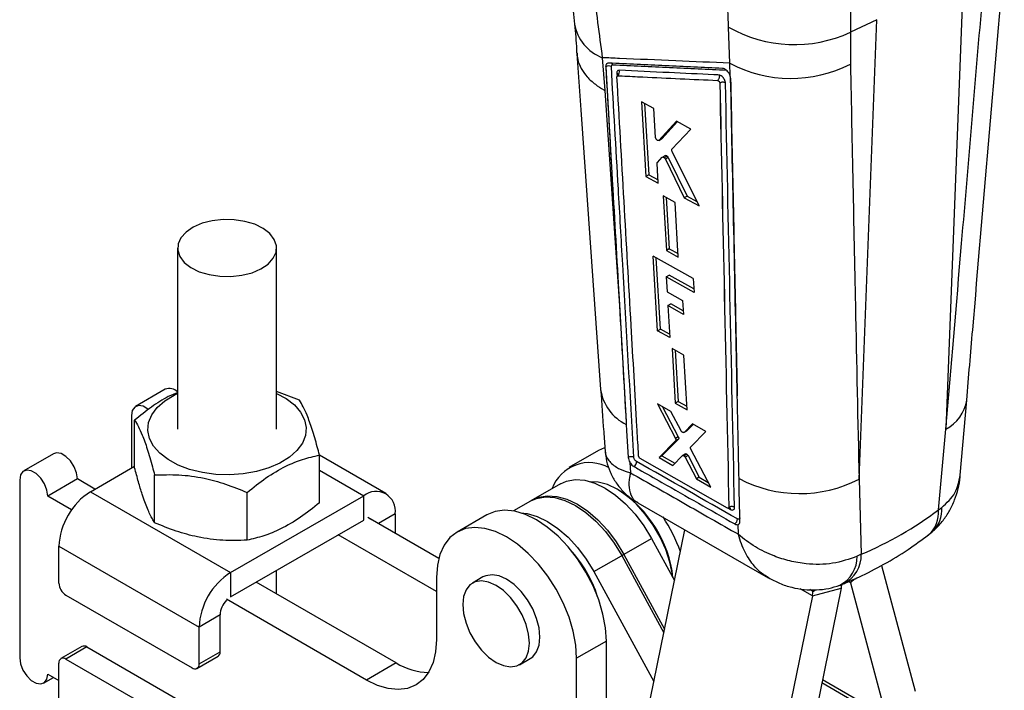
# Model space of a CAD drawing. Extents: x 44 to 396, y 7 to 317.
# Tile 7 of 8: x 292 to 391, y 108 to 176. Entities that reach past the tile are written whole.
import ezdxf

# ---------------------------------------------------------------- set-up
doc = ezdxf.new("R2010")
doc.units = 0
doc.layers.get('0').update_dxf_attribs({"linetype": 'CONTINUOUS'})

msp = doc.modelspace()

# ---------------------------------------------------------------- linework, layer by layer
at = {"color": 7, "linetype": 'CONTINUOUS'}
for p, q in [((386.967527, 180.808623), (385.173169, 134.386598)), ((363.385644, 171.358477), (363.248716, 174.990782)), ((378.210129, 175.753084), (375.555374, 174.477658)), ((376.415771, 129.33106), (378.210129, 175.753084)), ((375.555374, 174.477658), (375.547027, 171.263682)), ((350.499661, 171.910322), (350.752585, 168.60818)), ((350.84336, 170.987081), (350.849713, 170.990749)), ((363.408562, 170.064986), (363.385644, 171.358477)), ((363.408562, 170.064986), (363.402118, 170.083694)), ((362.359472, 169.348453), (362.365794, 169.352102)), ((362.365794, 169.352102), (362.365989, 169.351559)), ((355.709252, 166.767672), (354.453953, 167.461041)), ((354.453953, 167.461041), (354.900179, 159.927533)), ((354.762096, 167.290834), (355.189077, 160.094311)), ((355.879771, 163.860742), (355.709252, 166.767672)), ((357.992417, 165.505059), (356.220033, 163.559858)), ((358.083432, 165.454667), (356.508989, 163.726669)), ((359.432135, 164.707919), (357.992417, 165.505059)), ((357.534757, 162.676056), (359.432135, 164.707919)), ((356.220033, 163.559858), (356.199539, 163.547971)), ((356.201339, 163.544858), (356.490291, 163.711666)), ((356.508989, 163.726669), (356.220033, 163.559858)), ((356.508989, 163.726669), (356.488491, 163.71478)), ((356.868343, 162.029943), (356.579155, 161.862998)), ((360.264905, 156.939753), (357.543985, 162.451306)), ((356.151191, 159.231629), (356.033917, 161.232059)), ((356.062027, 161.330339), (356.56233, 161.849993)), ((357.049788, 161.977985), (356.760561, 161.811018)), ((357.154573, 161.840326), (356.865315, 161.673335)), ((356.865315, 161.673335), (358.780094, 157.767579)), ((357.154574, 161.84032), (359.070004, 157.934941)), ((355.189077, 160.094311), (354.900178, 159.927534)), ((355.189077, 160.094311), (356.131326, 159.57049)), ((354.900178, 159.927534), (356.151191, 159.231629)), ((356.65582, 157.95721), (356.977513, 152.447203)), ((357.855016, 157.288824), (356.65582, 157.95721)), ((356.965122, 157.78482), (357.267146, 152.614404)), ((358.173702, 151.77703), (357.855016, 157.288824)), ((359.070004, 157.934941), (358.780094, 157.767579)), ((358.780094, 157.767579), (360.264905, 156.939753)), ((359.070004, 157.934941), (360.040679, 157.393953)), ((307.628211, 152.688377), (307.628211, 134.397864)), ((317.62821, 134.397864), (317.62821, 152.688378)), ((357.267146, 152.614404), (356.977513, 152.447203)), ((356.977513, 152.447203), (358.173702, 151.77703)), ((357.267146, 152.614404), (358.153997, 152.117811)), ((359.687592, 149.597001), (355.640055, 151.866856)), ((356.08374, 144.333301), (355.640055, 151.866856)), ((356.372573, 144.500041), (355.949285, 151.693441)), ((356.950657, 149.792235), (357.240193, 149.95938)), ((356.950657, 149.792235), (357.039482, 148.268247)), ((359.766521, 148.210565), (356.950657, 149.792235)), ((359.747084, 148.552007), (357.240193, 149.95938)), ((359.687592, 149.597001), (359.766521, 148.210565)), ((357.039482, 148.268247), (358.614435, 147.38254)), ((358.614435, 147.38254), (358.694772, 145.985371)), ((352.259619, 146.360436), (352.907975, 135.107137)), ((357.120869, 146.871683), (357.410263, 147.038747)), ((357.120869, 146.871683), (357.309077, 143.641457)), ((358.694772, 145.985371), (357.120869, 146.871683)), ((358.675139, 146.326833), (357.410263, 147.038747)), ((356.08374, 144.333301), (356.372573, 144.500041)), ((357.309077, 143.641457), (356.08374, 144.333301)), ((357.289191, 143.982751), (356.372573, 144.500041)), ((357.550241, 142.541978), (357.871498, 137.03178)), ((358.740736, 141.868561), (357.550241, 142.541978)), ((357.859157, 142.367234), (358.159711, 137.198161)), ((359.058834, 136.356494), (358.740736, 141.868561)), ((306.395702, 138.414443), (303.390499, 136.679576)), ((319.940181, 137.321972), (317.628208, 138.205724)), ((358.159711, 137.198161), (357.871498, 137.03178)), ((358.159711, 137.198161), (359.039117, 136.698172)), ((386.628561, 129.7325), (387.281497, 137.320399)), ((357.431361, 136.171463), (356.060457, 136.951724)), ((356.060457, 136.951724), (357.889534, 133.445438)), ((356.592964, 136.648644), (358.176945, 133.611357)), ((358.459779, 134.226923), (357.431361, 136.171463)), ((357.871498, 137.03178), (359.058834, 136.356494)), ((302.9762, 135.763888), (302.9762, 130.457633)), ((303.302013, 130.486885), (303.302013, 135.307964)), ((352.907975, 135.107137), (352.921787, 134.867848)), ((358.735893, 134.050174), (359.02366, 134.216298)), ((359.615828, 134.927613), (358.749953, 134.060554)), ((359.037727, 134.226682), (358.749953, 134.060554)), ((359.037727, 134.226682), (359.022631, 134.218085)), ((359.693605, 134.883302), (359.037727, 134.226682)), ((360.960868, 134.16142), (359.615828, 134.927613)), ((384.420321, 126.23905), (385.173169, 134.386598)), ((357.902382, 133.207769), (356.236769, 131.530402)), ((358.189737, 133.373656), (356.523532, 131.695946)), ((358.176945, 133.611357), (357.889534, 133.445438)), ((358.189739, 133.373655), (357.902382, 133.207769)), ((358.749953, 134.060554), (358.734864, 134.05196)), ((359.433464, 132.591603), (360.960868, 134.16142)), ((350.125733, 132.241835), (347.120529, 130.506968)), ((350.719874, 132.511555), (350.125733, 132.241835)), ((361.448935, 128.546042), (359.447812, 132.352684)), ((295.11735, 131.903588), (292.112146, 130.168721)), ((321.954406, 126.955437), (321.954406, 131.776517)), ((328.66661, 127.88422), (321.954408, 131.759091)), ((354.168238, 131.667306), (354.166675, 131.682997)), ((363.143193, 126.417397), (354.321697, 131.438069)), ((356.523532, 131.695946), (356.236769, 131.530402)), ((356.236769, 131.530402), (357.628861, 130.73355)), ((356.523532, 131.695946), (357.83462, 130.945361)), ((357.628861, 130.73355), (358.584023, 131.716801)), ((358.88681, 131.894478), (358.599694, 131.728729)), ((359.044312, 131.859512), (358.757169, 131.693747)), ((359.163406, 131.714898), (358.876273, 131.549142)), ((358.876273, 131.549142), (360.006891, 129.371949)), ((359.163404, 131.714899), (360.293654, 129.537493)), ((298.839629, 128.069638), (303.302014, 130.645718)), ((353.294777, 131.023296), (353.36568, 129.975618)), ((291.697848, 129.253033), (291.697848, 111.289135)), ((297.531479, 129.355084), (294.526275, 127.620217)), ((299.298902, 128.334773), (297.531479, 129.355084)), ((305.316238, 124.94143), (305.316238, 129.762509)), ((360.293654, 129.537493), (360.006891, 129.371949)), ((360.006891, 129.371949), (361.448935, 128.546042)), ((360.293654, 129.537493), (361.200776, 129.018107)), ((376.415771, 129.33106), (376.64348, 121.749576)), ((346.290245, 128.872984), (343.285041, 127.138117)), ((352.121025, 128.255801), (352.014977, 128.317044)), ((296.9303, 126.232403), (294.526275, 127.620217)), ((298.839629, 128.069638), (312.981764, 119.905557)), ((312.981764, 119.905557), (326.416793, 127.661434)), ((314.642435, 123.175706), (314.642435, 127.996785)), ((326.416793, 125.211811), (326.416793, 127.661434)), ((343.483915, 127.252924), (341.526967, 126.123202)), ((354.073726, 126.960774), (367.259728, 119.384856)), ((363.241931, 126.406669), (363.254516, 126.413934)), ((363.278265, 126.489871), (363.279387, 126.490519)), ((363.279387, 126.490519), (363.279447, 126.490356)), ((384.420321, 126.23905), (384.75873, 126.473432)), ((333.994639, 121.327059), (326.841057, 125.456734)), ((329.598774, 125.823919), (329.598774, 123.864739)), ((338.84738, 125.73098), (335.842176, 123.996113)), ((312.981764, 117.455935), (326.416793, 125.211811)), ((364.238469, 123.772493), (364.220985, 124.753866)), ((333.770703, 117.9866), (323.835853, 123.721867)), ((352.467387, 121.616913), (355.472591, 123.35178)), ((355.362983, 107.208922), (358.84394, 124.220084)), ((355.472591, 123.35178), (357.795451, 119.096201)), ((295.657648, 122.558286), (309.799783, 114.394205)), ((295.657648, 118.843025), (295.657648, 122.558286)), ((349.661057, 119.996853), (352.666261, 121.73172)), ((352.467387, 121.616913), (356.717826, 113.82993)), ((352.666261, 121.73172), (356.789139, 114.178432)), ((376.64348, 121.749576), (376.222827, 121.54576)), ((378.675591, 120.614483), (382.073287, 107.933106)), ((312.981764, 119.905557), (312.981764, 117.455935)), ((317.62821, 117.753487), (317.62821, 120.138271)), ((333.770702, 119.417664), (333.770702, 113.130299)), ((338.460714, 119.460182), (337.400053, 118.847875)), ((349.661057, 119.996853), (355.711514, 108.91216)), ((329.704839, 110.781798), (315.562704, 118.945879)), ((374.61331, 118.327526), (370.993709, 100.638822)), ((371.710506, 117.549953), (374.61331, 118.327526)), ((375.550882, 118.868775), (379.170483, 105.359173)), ((296.364751, 117.618282), (309.092675, 110.270608)), ((371.710506, 117.549953), (368.090905, 99.861249)), ((371.758694, 118.168192), (371.758694, 118.000446)), ((326.699636, 109.046931), (312.5575, 117.211012)), ((311.921104, 115.618818), (309.799783, 114.394205)), ((311.921104, 111.903556), (311.921104, 115.618818)), ((309.799783, 110.678944), (309.799783, 114.394205)), ((297.986115, 112.441729), (295.864795, 111.217117)), ((298.486072, 112.392223), (296.364751, 111.16761)), ((298.486072, 112.392223), (311.213996, 105.044548)), ((350.918042, 112.988449), (347.912838, 111.253582)), ((350.918042, 88.737187), (350.918042, 112.988449)), ((309.592634, 110.2211), (311.713955, 111.445713)), ((309.799783, 110.678944), (311.921104, 111.903556)), ((295.657648, 107.04401), (295.657648, 110.759271)), ((296.364751, 111.16761), (309.092675, 103.819936)), ((329.704839, 110.781798), (326.699636, 109.046931)), ((342.162167, 110.598758), (343.222827, 111.211064)), ((347.912838, 87.00232), (347.912838, 111.253582)), ((294.526275, 109.656319), (295.657649, 109.003191)), ((294.111982, 108.740628), (295.112226, 109.318057))]:
    msp.add_line(p, q, dxfattribs=at)
at = {"color": 8, "linetype": 'CONTINUOUS'}
for p, q in [((351.97089, 170.345146), (351.989323, 170.023057)), ((321.954406, 130.237515), (326.416793, 127.661434)), ((363.231204, 126.404806), (363.449017, 126.280743)), ((329.598774, 125.823919), (327.90189, 124.844329)), ((376.008694, 119.27472), (375.550882, 118.868775)), ((371.710506, 117.549953), (370.472076, 118.264883)), ((375.550882, 118.868775), (375.349685, 118.984924)), ((371.758694, 118.000446), (371.45295, 118.176948)), ((371.758694, 118.000446), (372.035538, 118.160264)), ((379.218671, 104.964317), (372.654273, 108.753863)), ((379.170483, 105.359173), (372.721443, 109.082124))]:
    msp.add_line(p, q, dxfattribs=at)
at = {"color": 7, "linetype": 'CONTINUOUS', "flags": 128}
for points in [[(347.929675, 172.314125), (348.332147, 166.64896), (350.335422, 138.400978)], [(350.84336, 170.987081), (351.97772, 151.26205), (352.259619, 146.360436)], [(350.752585, 168.60818), (351.731196, 154.173503), (352.259619, 146.360436)], [(308.309104, 151.234194), (308.977923, 150.715827), (309.829781, 150.296372), (310.821965, 149.996862), (311.904719, 149.832317), (313.023756, 149.810985), (314.122956, 149.933938), (315.147203, 150.195011), (316.045138, 150.581112), (316.771735, 151.072879), (317.290556, 151.645654), (317.575589, 152.270716), (317.61254, 152.916721), (317.399556, 153.551276), (316.947316, 154.142562), (316.278498, 154.660928), (315.426639, 155.080384), (314.434455, 155.379894), (313.351697, 155.544441), (312.232664, 155.565771), (311.133466, 155.442816), (310.109218, 155.181743), (309.211282, 154.795644), (308.484685, 154.303877), (307.965863, 153.731102), (307.68083, 153.10604), (307.643882, 152.460034), (307.856863, 151.82548), (308.309104, 151.234194)], [(314.26997, 129.877859), (312.88541, 129.781951), (311.493036, 129.826293), (310.135153, 130.009541), (308.853021, 130.326126), (307.685595, 130.766429), (306.668347, 131.317071), (305.832186, 131.961323), (305.202521, 132.679605), (304.798482, 133.450097), (304.632344, 134.249387), (304.709157, 135.053187), (305.026589, 135.837075), (305.574988, 136.577235), (306.337698, 137.251175), (307.291538, 137.838421), (307.628208, 138.003026)], [(317.62821, 138.003025), (318.588072, 137.478658), (319.424231, 136.834408), (320.053898, 136.116124), (320.457938, 135.345632), (320.624073, 134.546344), (320.547263, 133.742542), (320.229833, 132.958653), (319.681431, 132.218494), (318.918724, 131.544553), (317.964878, 130.95731), (316.848884, 130.474605), (315.604645, 130.111107), (314.26997, 129.877859)], [(304.668886, 136.38783), (304.635991, 136.413982), (304.144838, 136.697519), (303.683309, 136.769974), (303.307064, 136.622609), (303.06149, 136.273198), (302.9762, 135.763888)], [(352.921787, 134.867848), (352.958127, 134.238339), (353.11384, 131.542628)], [(297.531479, 129.355084), (297.446195, 129.962864), (297.200616, 130.595812), (296.824371, 131.17758), (296.362842, 131.637995), (295.871689, 131.921532), (295.410159, 131.993986), (295.11735, 131.903588)], [(294.526275, 127.620217), (294.440991, 128.227997), (294.195412, 128.860945), (293.819167, 129.442712), (293.357638, 129.903128), (292.866485, 130.186664), (292.404956, 130.259119), (292.028711, 130.111755), (291.783137, 129.762343), (291.697848, 129.253033)], [(346.290245, 128.872984), (346.881746, 129.134571), (347.76174, 129.290269), (348.724333, 129.221972), (349.74327, 128.931543), (350.790756, 128.426904), (351.838218, 127.721821), (352.857084, 126.835529), (353.819561, 125.792199), (354.699397, 124.620293), (355.472591, 123.35178)], [(364.396206, 125.087902), (364.383542, 125.683457), (364.330162, 128.19675), (364.304835, 129.390748)], [(357.620791, 119.416185), (357.584971, 119.703554), (357.329762, 120.950744), (356.913037, 122.22329), (356.347459, 123.482526), (355.650213, 124.690191), (354.842484, 125.80959), (353.948816, 126.806715), (352.99636, 127.651263), (352.014057, 128.317574), (351.031755, 128.785405), (350.0793, 129.040539), (349.299577, 129.083399)], [(343.285041, 127.138117), (343.876542, 127.399704), (344.756536, 127.555402), (345.71913, 127.487104), (346.738066, 127.196676), (347.785552, 126.692037), (348.833014, 125.986954), (349.85188, 125.100661), (350.814357, 124.057332), (351.694193, 122.885426), (352.467387, 121.616913)], [(343.483915, 127.252924), (344.075416, 127.514511), (344.95541, 127.670209), (345.918003, 127.601912), (346.93694, 127.311483), (347.984426, 126.806844), (349.031888, 126.101761), (350.050753, 125.215469), (351.013231, 124.172139), (351.893067, 123.000233), (352.666261, 121.73172)], [(327.053327, 125.334193), (327.166793, 125.286038), (327.265114, 125.211931)], [(350.918042, 112.988449), (350.830985, 114.316059), (350.571959, 115.711488), (350.147342, 117.140384), (349.567588, 118.567556), (348.846974, 119.957866), (348.003244, 121.277082), (347.057172, 122.492713), (346.032054, 123.574835), (344.953133, 124.496798), (343.846974, 125.235899), (342.740815, 125.773941), (341.661894, 126.097675), (340.636777, 126.199128), (339.690705, 126.075808), (338.84738, 125.73098)], [(342.282012, 125.936842), (342.912799, 125.867044), (343.931736, 125.576616), (344.979222, 125.071977), (346.026684, 124.366894), (347.045549, 123.480601), (348.008027, 122.437272), (348.887863, 121.265366), (349.661057, 119.996853)], [(347.912838, 111.253582), (347.825782, 112.581191), (347.566756, 113.976621), (347.142138, 115.405517), (346.562385, 116.832689), (345.841771, 118.222999), (344.99804, 119.542215), (344.051968, 120.757846), (343.026851, 121.839968), (341.947929, 122.76193), (340.84177, 123.501032), (339.735612, 124.039074), (338.65669, 124.362808), (337.631573, 124.464261), (336.685502, 124.340941), (335.841771, 123.995876), (335.121157, 123.437569), (334.541403, 122.679767), (334.116786, 121.741123), (333.857759, 120.644759), (333.770702, 119.417664)], [(343.222827, 111.211064), (343.474663, 111.391075), (343.87587, 111.896799), (344.124934, 112.574959), (344.209366, 113.391551), (344.124934, 114.305626), (343.87587, 115.27135), (343.474663, 116.240298), (342.941432, 117.163881), (342.302915, 117.995787), (341.591131, 118.694302), (340.84177, 119.224399), (340.09241, 119.559495), (339.380625, 119.682789), (338.742109, 119.588099), (338.460714, 119.460182)], [(339.78111, 110.834541), (340.53047, 110.499444), (341.242255, 110.37615), (341.880772, 110.470841), (342.414003, 110.778769), (342.81521, 111.284493), (343.064274, 111.962653), (343.148706, 112.779245), (343.064274, 113.69332), (342.81521, 114.659044), (342.414003, 115.627991), (341.880772, 116.551575), (341.242255, 117.383481), (340.53047, 118.081996), (339.78111, 118.612093), (339.03175, 118.947189), (338.319965, 119.070483), (337.681448, 118.975793), (337.148218, 118.667864), (336.74701, 118.162141), (336.497946, 117.48398), (336.413514, 116.667388), (336.497946, 115.753313), (336.74701, 114.78759), (337.148218, 113.818642), (337.681448, 112.895058), (338.319965, 112.063152), (339.03175, 111.364638), (339.78111, 110.834541)], [(333.770702, 113.130299), (333.683646, 111.903203), (333.42462, 110.806839), (333.000002, 109.868197), (332.420249, 109.110393), (331.699635, 108.552085), (330.855904, 108.207023), (329.909832, 108.0837), (328.884715, 108.185155), (327.805793, 108.50889), (326.699636, 109.046931)], [(291.697848, 111.289135), (291.783137, 110.681352), (292.028711, 110.048408), (292.404956, 109.46664), (292.866485, 109.006224), (293.357638, 108.722688), (293.819167, 108.650234), (294.195412, 108.797598), (294.440991, 109.147006), (294.526275, 109.656319)]]:
    msp.add_lwpolyline(points, dxfattribs=at)
at = {"color": 8, "linetype": 'CONTINUOUS'}
for centre, radius, start, end in [((352.152168, 176.13315), 4.534651, 190.38169455, 248.62824324), ((354.939402, 139.056748), 4.64948, 188.08977027, 244.28186126), ((383.389294, 137.895615), 3.936421, 296.94736298, 351.586123), ((381.510601, 125.923991), 2.926728, 310.87145275, 6.17981659), ((381.763317, 126.224088), 3.005773, 312.9987553, 4.75843476), ((372.986297, 121.496204), 3.23691, 297.37602224, 0.87721586), ((373.379719, 121.67749), 3.264557, 297.42043964, 1.26525834)]:
    msp.add_arc(centre, radius, start, end, dxfattribs=at)
at = {"color": 7, "linetype": 'CONTINUOUS'}
for centre, radius, start, end in [((369.903204, 186.753886), 13.514911, 240.50279143, 294.72209363), ((351.155611, 170.485), 0.591063, 63.84546352, 121.16722882), ((351.209863, 171.064243), 0.367896, 20.46209435, 51.56793291), ((369.556877, 182.926743), 13.111403, 241.92176003, 297.1850396), ((351.762438, 170.455972), 0.473818, 309.30308833, 22.61867782), ((306.822522, 137.372962), 1.125548, 44.28981106, 112.28478503), ((349.19973, 127.002824), 4.004122, 60.26220555, 159.84261654), ((353.336634, 131.125287), 0.627863, 305.3690836, 359.63660562), ((370.417851, 141.03746), 13.153512, 242.3063462, 297.12890024), ((345.569144, 118.033269), 12.141965, 6.41572372, 57.34315629), ((302.566123, 122.243911), 6.915624, 122.60548526, 177.39450775), ((327.658939, 126.138591), 1.965192, 350.78599286, 129.20327593), ((363.253182, 126.285473), 0.195891, 358.6181212, 56.17424212), ((342.37388, 116.22002), 17.027936, 19.85024451, 33.13658476), ((363.524562, 125.322448), 0.621682, 304.84135711, 359.71933296), ((337.479396, 113.394566), 13.193786, 17.93330401, 42.06131205), ((337.011403, 113.124401), 13.695946, 21.72261845, 38.27200466), ((316.708259, 114.07983), 6.915624, 122.60548526, 177.39450775), ((297.192852, 118.912879), 1.536792, 182.60522425, 237.39459103), ((366.87874, 119.913709), 7.89554, 348.41064116, 351.16837148), ((369.501434, 118.014077), 2.257302, 348.13478819, 359.65401287), ((314.239205, 115.509573), 2.320673, 136.44075358, 177.30182587), ((298.193154, 111.983339), 0.502977, 54.38278997, 114.30706747), ((311.451351, 111.84031), 0.473991, 303.64368129, 7.66806339), ((296.08872, 110.829202), 0.436707, 50.79677057, 189.2145357), ((309.368708, 110.609018), 0.43671, 230.79674631, 9.21382061), ((332.997506, 115.933778), 6.11429, 237.41706332, 269.74940702)]:
    msp.add_arc(centre, radius, start, end, dxfattribs=at)
msp.add_ellipse((332.387676, 204.49189), major_axis=(-49.055654, 80.284401), ratio=0.616454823, start_param=3.048745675, end_param=3.20369464, dxfattribs=at)
for points, knots in [([(346.368815, 188.629638), (346.375136, 188.56065), (346.477138, 187.447291), (346.68011, 185.334525), (346.976311, 182.33027), (347.270805, 179.423191), (347.511526, 177.077457), (347.647175, 175.749319), (347.691556, 175.314788)], [0, 0, 0, 0, 0.014441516, 0.233062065, 0.452041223, 0.671904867, 0.892656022, 1, 1, 1, 1]), ([(374.159715, 188.067374), (374.473102, 186.392305), (375.076914, 183.164898), (375.549864, 178.581155), (375.553524, 175.855179), (375.555374, 174.477658)], [0, 0, 0, 0, 0.348015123, 0.670531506, 1, 1, 1, 1]), ([(348.704262, 186.856601), (348.84379, 185.552496), (349.122848, 182.944275), (349.571044, 179.149325), (350.03244, 175.444728), (350.343919, 173.088467), (350.499661, 171.910322)], [0, 0, 0, 0, 0.247645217, 0.495292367, 0.747643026, 1, 1, 1, 1]), ([(363.248716, 174.990782), (363.206659, 176.122817), (363.121753, 178.408204), (362.70111, 182.240056), (362.252966, 184.965765), (362.02123, 186.37523)], [0, 0, 0, 0, 0.3215622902, 0.6491794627, 1, 1, 1, 1]), ([(387.282963, 137.319506), (387.484989, 139.684627), (388.756059, 154.565087), (390.017989, 169.439776), (391.079347, 181.950262)], [0, 0, 0, 0, 0.158941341, 1, 1, 1, 1]), ([(385.173169, 134.386598), (385.706217, 140.634577), (386.975504, 155.512184), (388.237802, 170.38547), (388.969987, 179.012592)], [0, 0, 0, 0, 0.419958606, 1, 1, 1, 1]), ([(347.686187, 175.30497), (347.77675, 174.436297), (347.880765, 173.438578), (347.91439, 172.49422), (347.918739, 172.372076)], [0, 0, 0, 0, 0.8706587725, 1, 1, 1, 1]), ([(347.954758, 172.374461), (347.966839, 172.161446), (347.996769, 171.633685), (348.337041, 170.822842), (348.933308, 169.972233), (349.718885, 169.248722), (350.373825, 168.817255), (350.716288, 168.628215), (350.752585, 168.60818)], [0, 0, 0, 0, 0.1469781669, 0.3641490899, 0.5813276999, 0.7985062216, 0.9786443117, 1, 1, 1, 1]), ([(363.385644, 171.358477), (361.559834, 171.436838), (357.846675, 171.596199), (353.552237, 171.7802), (351.083604, 171.88543), (350.499661, 171.910322)], [0, 0, 0, 0, 0.424811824, 0.863941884, 1, 1, 1, 1]), ([(351.134793, 171.360176), (351.082316, 171.355174), (350.977365, 171.34517), (350.876753, 171.234192), (350.840613, 171.102528), (350.842781, 171.011391), (350.84336, 170.987081)], [0, 0, 0, 0, 0.2972000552, 0.5943797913, 0.8918040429, 1, 1, 1, 1]), ([(350.849713, 170.990749), (351.08561, 166.878557), (351.771858, 154.915775), (352.457815, 142.955851), (352.907975, 135.107137)], [0, 0, 0, 0, 0.343748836, 1, 1, 1, 1]), ([(362.630475, 170.824712), (360.713742, 170.913468), (356.880277, 171.090981), (353.049954, 171.270445), (351.134793, 171.360176)], [0, 0, 0, 0, 0.500000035, 1, 1, 1, 1]), ([(351.416147, 171.015544), (351.415872, 171.02703), (351.414835, 171.070311), (351.431991, 171.132923), (351.479825, 171.185674), (351.529666, 171.190464), (351.554546, 171.192855)], [0, 0, 0, 0, 0.107589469, 0.405410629, 0.703188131, 1, 1, 1, 1]), ([(353.684926, 131.563473), (353.312143, 138.04514), (352.792359, 147.08276), (352.036154, 160.233899), (351.652641, 166.903031), (351.416148, 171.015543)], [0, 0, 0, 0, 0.492937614, 0.687320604, 1, 1, 1, 1]), ([(351.554546, 171.192855), (353.46953, 171.102601), (357.299168, 170.922108), (361.131983, 170.743673), (363.048225, 170.654463)], [0, 0, 0, 0, 0.500043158, 1, 1, 1, 1]), ([(375.547027, 171.263682), (375.712698, 163.154882), (375.998318, 149.175189), (376.292308, 135.200043), (376.415771, 129.33106)], [0, 0, 0, 0, 0.580041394, 1, 1, 1, 1]), ([(352.199813, 170.638201), (352.158526, 170.634167), (352.075957, 170.626099), (351.996912, 170.538381), (351.968806, 170.434913), (351.970459, 170.363712), (351.97089, 170.345146)], [0, 0, 0, 0, 0.298223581, 0.59642592, 0.894764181, 1, 1, 1, 1]), ([(352.09695, 170.170958), (352.096961, 170.170997), (352.106877, 170.204866), (352.070689, 170.271307), (352.004156, 170.320533), (351.97089, 170.345146)], [0, 0, 0, 0, 0.000576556, 0.500288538, 1, 1, 1, 1]), ([(351.986068, 169.991445), (351.986607, 170.007803), (351.987724, 170.041699), (352.009877, 170.075747), (352.037817, 170.089096), (352.057305, 170.089279), (352.062566, 170.089329)], [0, 0, 0, 0, 0.2851082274, 0.5907993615, 0.8895293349, 1, 1, 1, 1]), ([(354.166675, 131.682997), (354.158944, 131.81889), (354.102823, 132.80535), (353.853129, 137.19414), (353.134374, 149.826501), (352.463324, 161.61054), (351.986068, 169.991445)], [0, 0, 0, 0, 0.0106436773, 0.0772634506, 0.3437421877, 1, 1, 1, 1]), ([(352.096661, 170.185189), (352.096669, 170.185215), (352.096719, 170.185379), (352.092006, 170.163192), (352.064944, 170.109831), (352.028406, 170.091094), (352.01488, 170.084158)], [0, 0, 0, 0, 0.058925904, 0.368242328, 0.766133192, 1, 1, 1, 1]), ([(352.062565, 170.089329), (352.214618, 170.082142), (353.056463, 170.042351), (356.415064, 169.883867), (359.623833, 169.733982), (362.142227, 169.616345)], [0, 0, 0, 0, 0.04527911, 0.250689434, 1, 1, 1, 1]), ([(362.283796, 170.164325), (362.111137, 170.172385), (360.429736, 170.250869), (357.067534, 170.408208), (353.879935, 170.558818), (352.199812, 170.638201)], [0, 0, 0, 0, 0.051341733, 0.499980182, 1, 1, 1, 1]), ([(362.283796, 170.164325), (362.288102, 170.152217), (362.300503, 170.117345), (362.317158, 170.036027), (362.317609, 169.917542), (362.282097, 169.78575), (362.220607, 169.680182), (362.16634, 169.635984), (362.142227, 169.616345)], [0, 0, 0, 0, 0.063760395, 0.183639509, 0.39849256, 0.613354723, 0.828199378, 1, 1, 1, 1]), ([(362.932886, 169.363683), (362.927578, 169.414914), (362.916467, 169.522148), (362.842995, 169.70293), (362.731309, 169.87827), (362.592145, 170.024593), (362.433959, 170.134545), (362.335525, 170.154066), (362.283796, 170.164325)], [0, 0, 0, 0, 0.152258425, 0.318701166, 0.483136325, 0.649464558, 0.815784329, 1, 1, 1, 1]), ([(363.402118, 170.083694), (363.378515, 170.141661), (363.323446, 170.27691), (363.186083, 170.480819), (363.007572, 170.6624), (362.811003, 170.792165), (362.691349, 170.813737), (362.630473, 170.824712)], [0, 0, 0, 0, 0.156865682, 0.366002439, 0.575003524, 0.783775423, 1, 1, 1, 1]), ([(363.457005, 169.808142), (363.447956, 169.890575), (363.438766, 169.9743), (363.409021, 170.063609), (363.408562, 170.064986)], [0, 0, 0, 0, 0.984580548, 1, 1, 1, 1]), ([(362.142227, 169.616345), (362.156278, 169.613766), (362.186508, 169.608218), (362.237116, 169.576091), (362.285285, 169.528009), (362.325883, 169.469195), (362.341394, 169.427833), (362.349206, 169.407)], [0, 0, 0, 0, 0.182240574, 0.392069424, 0.593532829, 0.795282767, 1, 1, 1, 1]), ([(362.349206, 169.407), (362.350192, 169.404701), (362.358377, 169.3856), (362.36232, 169.36778), (362.365789, 169.352105)], [0, 0, 0, 0, 0.120398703, 1, 1, 1, 1]), ([(362.349206, 169.407), (362.349518, 169.405965), (362.355643, 169.385616), (362.357605, 169.366551), (362.359467, 169.348456)], [0, 0, 0, 0, 0.050903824, 1, 1, 1, 1]), ([(362.359472, 169.348453), (362.511365, 162.203549), (362.815151, 147.913741), (363.123893, 133.631162), (363.278264, 126.489872)], [0, 0, 0, 0, 0.4999999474, 1, 1, 1, 1]), ([(362.932886, 169.363683), (362.890908, 169.383248), (362.806953, 169.422379), (362.647971, 169.436434), (362.489638, 169.415634), (362.407205, 169.372918), (362.365989, 169.351559)], [0, 0, 0, 0, 0.249999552, 0.499999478, 0.74999875, 1, 1, 1, 1]), ([(362.365989, 169.351559), (362.517175, 162.200045), (362.819284, 147.909496), (363.126107, 133.626021), (363.279385, 126.490519)], [0, 0, 0, 0, 0.500436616, 1, 1, 1, 1]), ([(363.851815, 126.49817), (363.697568, 133.634425), (363.388804, 147.919465), (363.084948, 162.211432), (362.932886, 169.363683)], [0, 0, 0, 0, 0.499561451, 1, 1, 1, 1]), ([(364.304835, 129.390748), (364.300966, 129.573269), (364.279336, 130.593593), (364.198202, 134.424311), (363.917573, 147.711391), (363.657989, 160.165626), (363.45701, 169.808139)], [0, 0, 0, 0, 0.013552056, 0.075758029, 0.284418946, 1, 1, 1, 1]), ([(356.031747, 163.587606), (356.011706, 163.605933), (355.971626, 163.642585), (355.923181, 163.715646), (355.889351, 163.791826), (355.882913, 163.83814), (355.879771, 163.860742)], [0, 0, 0, 0, 0.252653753, 0.505271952, 0.758564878, 1, 1, 1, 1]), ([(356.179345, 163.536254), (356.16204, 163.534979), (356.127475, 163.532432), (356.074209, 163.555884), (356.042792, 163.579355), (356.031747, 163.587606)], [0, 0, 0, 0, 0.3939745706, 0.7869417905, 1, 1, 1, 1]), ([(356.870099, 162.026824), (356.87749, 162.031699), (356.89815, 162.045324), (356.947509, 162.039608), (357.002538, 162.015874), (357.036407, 161.988715), (357.049788, 161.977985)], [0, 0, 0, 0, 0.173743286, 0.4856557, 0.796786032, 1, 1, 1, 1]), ([(357.543985, 162.451306), (357.53317, 162.476784), (357.51154, 162.52774), (357.504024, 162.598888), (357.513845, 162.648611), (357.529262, 162.668844), (357.534757, 162.676056)], [0, 0, 0, 0, 0.281238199, 0.5624718, 0.844032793, 1, 1, 1, 1]), ([(356.033917, 161.232059), (356.034392, 161.253712), (356.035277, 161.294139), (356.053544, 161.318859), (356.062027, 161.330339)], [0, 0, 0, 0, 0.535610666, 1, 1, 1, 1]), ([(356.580911, 161.85988), (356.588301, 161.864753), (356.608959, 161.878376), (356.658306, 161.872653), (356.713327, 161.848915), (356.747185, 161.82175), (356.760561, 161.811018)], [0, 0, 0, 0, 0.173749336, 0.485663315, 0.796800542, 1, 1, 1, 1]), ([(356.760561, 161.811018), (356.780491, 161.791623), (356.821451, 161.751763), (356.850434, 161.699945), (356.865315, 161.673341)], [0, 0, 0, 0, 0.486573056, 1, 1, 1, 1]), ([(357.049788, 161.977985), (357.069724, 161.958593), (357.110694, 161.918739), (357.139687, 161.866927), (357.154573, 161.840326)], [0, 0, 0, 0, 0.486580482, 1, 1, 1, 1]), ([(350.336673, 138.401341), (350.437645, 136.971142), (350.583054, 134.911528), (350.731742, 132.849786), (350.777181, 132.219721)], [0, 0, 0, 0, 0.6944017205, 1, 1, 1, 1]), ([(307.654925, 138.105129), (307.336116, 137.972574), (306.449179, 137.603802), (304.977454, 136.642865), (303.863895, 135.755641), (303.302013, 135.307964)], [0, 0, 0, 0, 0.217531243, 0.605180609, 1, 1, 1, 1]), ([(321.954406, 131.776517), (321.881317, 132.057543), (321.643014, 132.973815), (321.224851, 134.411937), (320.747165, 135.73776), (320.316094, 136.684215), (320.065944, 137.108609), (319.940181, 137.321972)], [0, 0, 0, 0, 0.111257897, 0.36275064, 0.620315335, 0.809114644, 1, 1, 1, 1]), ([(303.302013, 135.307964), (303.4265, 135.09687), (303.676628, 134.672723), (304.103346, 133.736844), (304.582215, 132.412106), (305.000625, 130.976031), (305.24315, 130.043531), (305.316238, 129.762509)], [0, 0, 0, 0, 0.18896422, 0.37968237, 0.630820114, 0.888742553, 1, 1, 1, 1]), ([(358.589046, 134.076861), (358.568529, 134.093325), (358.527496, 134.126252), (358.484706, 134.18275), (358.465189, 134.217336), (358.459779, 134.226923)], [0, 0, 0, 0, 0.4195602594, 0.839105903, 1, 1, 1, 1]), ([(357.889534, 133.445438), (357.901071, 133.419879), (357.924144, 133.368762), (357.934587, 133.296135), (357.927007, 133.240235), (357.909789, 133.217533), (357.902383, 133.207769)], [0, 0, 0, 0, 0.266260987, 0.532503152, 0.798922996, 1, 1, 1, 1]), ([(358.176945, 133.611357), (358.188479, 133.585798), (358.211547, 133.534678), (358.22197, 133.462041), (358.214374, 133.406134), (358.197148, 133.383424), (358.189739, 133.373655)], [0, 0, 0, 0, 0.266241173, 0.532505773, 0.798902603, 1, 1, 1, 1]), ([(358.719019, 134.042932), (358.702034, 134.040752), (358.668068, 134.036395), (358.620564, 134.056276), (358.594448, 134.073333), (358.589046, 134.076861)], [0, 0, 0, 0, 0.44239579, 0.884658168, 1, 1, 1, 1]), ([(350.778206, 132.218981), (350.819955, 131.859976), (350.905025, 131.128448), (351.267776, 130.069783), (351.806182, 129.054114), (352.51853, 128.156251), (353.288889, 127.445627), (353.845038, 127.114571), (354.082117, 126.973447)], [0, 0, 0, 0, 0.167615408, 0.341541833, 0.516481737, 0.699680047, 0.871977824, 1, 1, 1, 1]), ([(359.447812, 132.352684), (359.436149, 132.378179), (359.412823, 132.429167), (359.401842, 132.501935), (359.408902, 132.55846), (359.426025, 132.581565), (359.433464, 132.591603)], [0, 0, 0, 0, 0.265317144, 0.530609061, 0.796077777, 1, 1, 1, 1]), ([(314.642435, 127.996785), (315.277063, 128.503888), (316.560081, 129.52909), (318.461038, 130.644163), (320.27823, 131.389139), (321.392278, 131.646604), (321.954406, 131.776517)], [0, 0, 0, 0, 0.264604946, 0.534947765, 0.765343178, 1, 1, 1, 1]), ([(353.11384, 131.542628), (353.148823, 131.561551), (353.219277, 131.599664), (353.353988, 131.62707), (353.493039, 131.627252), (353.607462, 131.602559), (353.663852, 131.574107), (353.684926, 131.563473)], [0, 0, 0, 0, 0.212907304, 0.428793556, 0.644678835, 0.867208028, 1, 1, 1, 1]), ([(353.11384, 131.542628), (353.126693, 131.457081), (353.150488, 131.298713), (353.238023, 131.115669), (353.289081, 131.032567), (353.294777, 131.023296)], [0, 0, 0, 0, 0.510693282, 0.945414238, 1, 1, 1, 1]), ([(353.964489, 131.121307), (353.935035, 131.141342), (353.875532, 131.181816), (353.793759, 131.277405), (353.729904, 131.385852), (353.693776, 131.485624), (353.687435, 131.541398), (353.684926, 131.563473)], [0, 0, 0, 0, 0.212862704, 0.430025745, 0.644686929, 0.859370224, 1, 1, 1, 1]), ([(354.321697, 131.438069), (354.305145, 131.449363), (354.27204, 131.471951), (354.226659, 131.52515), (354.191281, 131.585269), (354.173746, 131.634393), (354.169389, 131.660426), (354.168238, 131.667306)], [0, 0, 0, 0, 0.229771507, 0.459551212, 0.688983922, 0.917814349, 1, 1, 1, 1]), ([(358.601418, 131.725617), (358.609272, 131.730627), (358.630475, 131.744153), (358.680443, 131.737375), (358.726742, 131.715836), (358.752235, 131.697329), (358.757169, 131.693747)], [0, 0, 0, 0, 0.208260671, 0.562243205, 0.915270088, 1, 1, 1, 1]), ([(358.757169, 131.693747), (358.777366, 131.676147), (358.817761, 131.640948), (358.856071, 131.58636), (358.872975, 131.55522), (358.876274, 131.549141)], [0, 0, 0, 0, 0.445924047, 0.891838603, 1, 1, 1, 1]), ([(358.888534, 131.891366), (358.896391, 131.896377), (358.917602, 131.909908), (358.967581, 131.903136), (359.013884, 131.8816), (359.039378, 131.863094), (359.044312, 131.859512)], [0, 0, 0, 0, 0.208259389, 0.562241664, 0.915269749, 1, 1, 1, 1]), ([(359.044312, 131.859512), (359.06451, 131.841911), (359.104905, 131.806712), (359.14321, 131.75212), (359.160107, 131.720978), (359.163406, 131.714898)], [0, 0, 0, 0, 0.445933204, 0.891845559, 1, 1, 1, 1]), ([(305.316238, 124.94143), (305.243149, 125.062851), (305.004845, 125.458739), (304.586678, 126.323169), (304.108998, 127.6276), (303.677925, 129.054765), (303.427775, 130.007766), (303.302013, 130.486885)], [0, 0, 0, 0, 0.111257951, 0.362750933, 0.620315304, 0.809114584, 1, 1, 1, 1]), ([(353.294777, 131.023296), (353.332608, 130.968093), (353.419688, 130.841029), (353.564094, 130.700198), (353.662992, 130.636995), (353.700067, 130.613302)], [0, 0, 0, 0, 0.324421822, 0.746740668, 1, 1, 1, 1]), ([(353.700067, 130.613302), (353.871444, 130.515741), (354.81068, 129.981053), (358.204417, 128.048509), (361.425871, 126.211504), (363.879733, 124.812211)], [0, 0, 0, 0, 0.05049466, 0.276738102, 1, 1, 1, 1]), ([(364.146237, 125.319397), (360.753118, 127.252454), (357.359436, 129.185833), (353.965055, 131.120986), (353.96449, 131.121308)], [0, 0, 0, 0, 0.9998336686, 1, 1, 1, 1]), ([(305.316238, 129.762509), (306.125686, 129.788306), (307.762136, 129.840459), (310.186751, 129.513827), (312.504522, 128.880633), (313.925457, 128.293195), (314.642435, 127.996785)], [0, 0, 0, 0, 0.2646048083, 0.5349478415, 0.7653433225, 1, 1, 1, 1]), ([(353.36568, 129.975618), (355.15234, 128.957114), (358.777114, 126.890775), (362.400871, 124.82171), (364.238469, 123.772493)], [0, 0, 0, 0, 0.492902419, 1, 1, 1, 1]), ([(383.794916, 124.039917), (383.896962, 124.119029), (384.314312, 124.442584), (384.912774, 125.154494), (385.582306, 126.145664), (386.091174, 127.22735), (386.433631, 128.37295), (386.606087, 129.21231), (386.621445, 129.672997), (386.623428, 129.732474)], [0, 0, 0, 0, 0.059175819, 0.242020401, 0.422891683, 0.608608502, 0.788194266, 0.972654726, 1, 1, 1, 1]), ([(321.954406, 126.955437), (321.31978, 126.448333), (320.036764, 125.423128), (318.135801, 124.30806), (316.318614, 123.563077), (315.204564, 123.305616), (314.642435, 123.175706)], [0, 0, 0, 0, 0.264604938, 0.534947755, 0.765343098, 1, 1, 1, 1]), ([(363.278265, 126.489871), (363.277013, 126.473147), (363.27451, 126.439698), (363.250455, 126.407876), (363.214354, 126.394827), (363.176071, 126.40076), (363.151539, 126.413174), (363.143192, 126.417397)], [0, 0, 0, 0, 0.221112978, 0.442246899, 0.663649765, 0.885562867, 1, 1, 1, 1]), ([(363.257238, 126.407511), (363.279108, 126.420744), (363.323285, 126.447473), (363.374432, 126.44115), (363.376235, 126.440671), (363.376802, 126.44052)], [0, 0, 0, 0, 0.401911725, 0.811847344, 1, 1, 1, 1]), ([(363.851815, 126.49817), (363.809891, 126.51855), (363.726043, 126.55931), (363.565348, 126.57502), (363.40478, 126.554893), (363.321225, 126.511868), (363.279447, 126.490356)], [0, 0, 0, 0, 0.250000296, 0.499998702, 0.750000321, 1, 1, 1, 1]), ([(363.449016, 126.280755), (363.49732, 126.258734), (363.593924, 126.214693), (363.718225, 126.225259), (363.808332, 126.293091), (363.848864, 126.394397), (363.851069, 126.471939), (363.851815, 126.49817)], [0, 0, 0, 0, 0.221610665, 0.443202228, 0.66485141, 0.886621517, 1, 1, 1, 1]), ([(314.642435, 123.175706), (313.832987, 123.149908), (312.196537, 123.097754), (309.771921, 123.424387), (307.45415, 124.057577), (306.033215, 124.645018), (305.316238, 124.94143)], [0, 0, 0, 0, 0.264604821, 0.534947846, 0.765343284, 1, 1, 1, 1]), ([(363.879733, 124.812211), (363.941312, 124.783752), (364.065068, 124.726559), (364.173012, 124.736202), (364.219778, 124.753422), (364.220985, 124.753866)], [0, 0, 0, 0, 0.491047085, 0.986856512, 1, 1, 1, 1]), ([(364.220985, 124.753866), (364.231509, 124.758354), (364.285798, 124.781505), (364.361666, 124.863208), (364.395746, 124.989971), (364.396137, 125.071986), (364.396212, 125.087898)], [0, 0, 0, 0, 0.096830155, 0.499509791, 0.902902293, 1, 1, 1, 1]), ([(376.222827, 121.54576), (375.420226, 121.263203), (373.838337, 120.706296), (371.427106, 120.702733), (369.427224, 121.044798), (367.677905, 121.593589), (365.887669, 122.471931), (364.760238, 123.302421), (364.243007, 123.768404), (364.238469, 123.772493)], [0, 0, 0, 0, 0.21230854, 0.418449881, 0.544796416, 0.671165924, 0.830690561, 0.998514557, 1, 1, 1, 1]), ([(374.881363, 118.778981), (375.387806, 118.996328), (376.768085, 119.588694), (378.945173, 120.717123), (381.296121, 122.141841), (382.744512, 123.20898), (383.427165, 123.711942)], [0, 0, 0, 0, 0.167118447, 0.455471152, 0.743353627, 1, 1, 1, 1]), ([(383.409991, 123.723306), (383.515077, 123.795129), (383.711717, 123.929524), (383.887732, 124.089441), (383.969682, 124.163896)], [0, 0, 0, 0, 0.534415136, 1, 1, 1, 1]), ([(367.263104, 119.388721), (367.638541, 119.18883), (368.395762, 118.78567), (369.614105, 118.390685), (370.866378, 118.161325), (372.121422, 118.128561), (373.338562, 118.265762), (374.102189, 118.50867), (374.470449, 118.625812)], [0, 0, 0, 0, 0.1703719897, 0.3436239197, 0.5117080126, 0.6796307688, 0.8455016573, 1, 1, 1, 1]), ([(374.311525, 118.564771), (374.463456, 118.614286), (374.659024, 118.678022), (374.842462, 118.768996), (374.883394, 118.789295)], [0, 0, 0, 0, 0.776864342, 1, 1, 1, 1])]:
    msp.add_open_spline(points, degree=3, knots=knots, dxfattribs=at)
at = {"color": 8, "linetype": 'CONTINUOUS'}
for points, knots in [([(350.99933, 171.333913), (350.962764, 171.304592), (350.887526, 171.244263), (350.850877, 171.107845), (350.849956, 171.015314), (350.849712, 170.990755)], [0, 0, 0, 0, 0.409893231, 0.843372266, 1, 1, 1, 1]), ([(363.449017, 169.851031), (363.616177, 161.895592), (363.841087, 151.191809), (364.06954, 140.493254), (364.128199, 137.746252)], [0, 0, 0, 0, 0.743236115, 1, 1, 1, 1]), ([(350.804055, 132.220957), (350.800406, 132.155505), (350.782369, 131.831965), (351.087641, 131.239867), (351.779955, 130.575285), (352.669742, 130.176526), (353.20835, 130.016641), (353.361293, 129.976762), (353.36568, 129.975618)], [0, 0, 0, 0, 0.062107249, 0.307007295, 0.640999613, 0.901941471, 0.997186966, 1, 1, 1, 1]), ([(354.080995, 126.974681), (354.05638, 126.983365), (353.807089, 127.071315), (353.462701, 127.530716), (353.189319, 128.365478), (353.235348, 129.290896), (353.332429, 129.822307), (353.364753, 129.971342), (353.36568, 129.975618)], [0, 0, 0, 0, 0.0278118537, 0.2816663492, 0.6278709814, 0.8983557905, 0.9970841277, 1, 1, 1, 1]), ([(384.75873, 126.473432), (385.273044, 126.942335), (386.274493, 127.855364), (386.509351, 129.118773), (386.623593, 129.733335)], [0, 0, 0, 0, 0.513569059, 1, 1, 1, 1]), ([(363.279447, 126.490356), (363.280163, 126.482308), (363.282287, 126.458412), (363.275537, 126.429249), (363.259308, 126.41951), (363.252479, 126.415411)], [0, 0, 0, 0, 0.227254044, 0.674812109, 1, 1, 1, 1]), ([(364.388972, 125.4281), (364.388611, 125.419547), (364.386953, 125.380273), (364.363194, 125.325916), (364.308814, 125.285064), (364.233473, 125.279314), (364.175251, 125.306069), (364.146237, 125.319403)], [0, 0, 0, 0, 0.065189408, 0.299327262, 0.533406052, 0.767473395, 1, 1, 1, 1]), ([(367.277011, 119.417281), (367.120139, 119.498356), (366.59857, 119.767913), (365.769734, 120.586794), (364.855097, 121.922945), (364.408724, 123.116663), (364.23995, 123.766789), (364.238469, 123.772493)], [0, 0, 0, 0, 0.1077692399, 0.3583104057, 0.6696074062, 0.9971011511, 1, 1, 1, 1])]:
    msp.add_open_spline(points, degree=3, knots=knots, dxfattribs=at)

doc.saveas('drawing.dxf')
